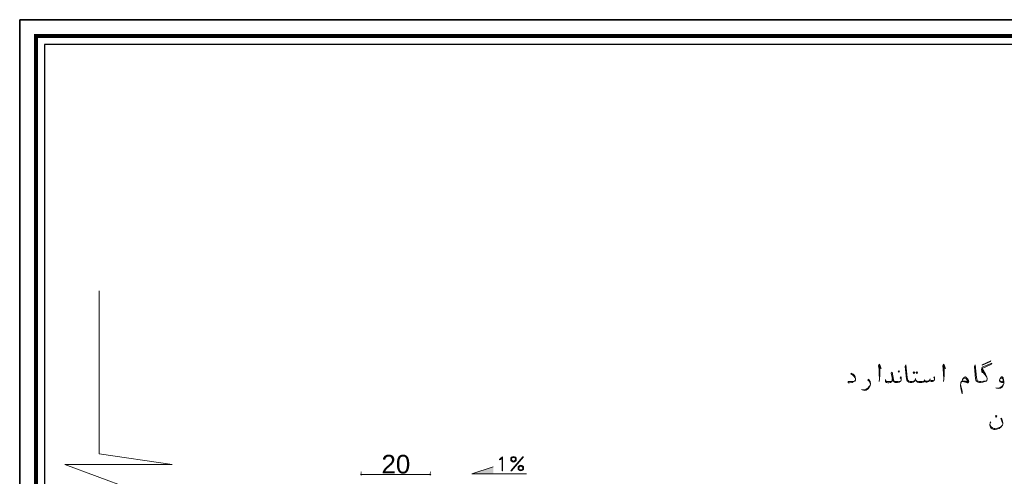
# Model space of a CAD drawing. Header units: metres. Extents: x -18 to 342, y 4 to 63.
# Tile 20 of 173: x -18 to 15, y 48 to 63. Entities that reach past the tile are written whole.
import ezdxf

# ---------------------------------------------------------------- set-up
doc = ezdxf.new("R2010")
doc.units = ezdxf.units.M
doc.header["$MEASUREMENT"] = 0
for name, color, linetype in [('PDF3_dim', 7, 'Continuous'), ('PDF3_furn', 7, 'Continuous'), ('PDF3_KADR', 7, 'Continuous'), ('PDF3_Text', 7, 'Continuous'), ('PDF3_textt', 7, 'Continuous')]:
    doc.layers.add(name, color=color, linetype=linetype)
doc.styles.add('PDF Arial', font='arial.ttf')

msp = doc.modelspace()

# ---------------------------------------------------------------- linework, layer by layer
at = {"layer": 'PDF3_dim', "lineweight": 20}
for points in [[(-6.459, 48.528), (-6.459, 48.509)], [(-4.167, 48.528), (-4.167, 48.509)], [(-6.421, 48.442), (-6.392, 48.442), (-4.235, 48.442), (-4.206, 48.442)]]:
    msp.add_lwpolyline(points, dxfattribs=at)
at = {"layer": 'PDF3_dim', "transparency": 33554559}
for points in [[(-6.479, 48.471), (-6.459, 48.442), (-6.488, 48.442)], [(-6.488, 48.442), (-6.479, 48.422), (-6.459, 48.442)], [(-6.459, 48.48), (-6.479, 48.471), (-6.459, 48.442)], [(-6.479, 48.422), (-6.459, 48.442), (-6.459, 48.413)], [(-6.459, 48.442), (-6.431, 48.471), (-6.459, 48.48)], [(-6.421, 48.442), (-6.459, 48.442), (-6.431, 48.471)], [(-6.459, 48.442), (-6.459, 48.413), (-6.431, 48.422)], [(-6.431, 48.422), (-6.421, 48.442), (-6.459, 48.442)], [(-4.196, 48.471), (-4.206, 48.442), (-4.167, 48.442)], [(-4.206, 48.442), (-4.167, 48.442), (-4.196, 48.422)], [(-4.167, 48.442), (-4.167, 48.48), (-4.196, 48.471)], [(-4.167, 48.442), (-4.196, 48.422), (-4.167, 48.413)], [(-4.148, 48.471), (-4.167, 48.442), (-4.167, 48.48)], [(-4.138, 48.442), (-4.148, 48.471), (-4.167, 48.442)], [(-4.167, 48.413), (-4.148, 48.422), (-4.167, 48.442)], [(-4.148, 48.422), (-4.167, 48.442), (-4.138, 48.442)]]:
    msp.add_solid(points, dxfattribs=at)
at = {"layer": 'PDF3_furn', "lineweight": 18}
msp.add_lwpolyline([(-15.118, 54.519), (-15.118, 49.126), (-12.7, 48.769), (-16.254, 48.769), (-14.116, 47.979), (-14.116, 40.284)], dxfattribs=at)
at = {"layer": 'PDF3_KADR', "lineweight": 25}
for points in [[(-17.747, 4.013), (66.343, 4.013), (66.343, 63.476), (-17.747, 63.476)], [(-17.747, 63.476), (66.343, 63.476), (66.343, 4.013), (-17.747, 4.013)], [(-16.929, 4.832), (65.399, 4.832), (65.399, 62.657), (-16.929, 62.657)]]:
    msp.add_lwpolyline(points, close=True, dxfattribs=at)
at = {"layer": 'PDF3_KADR', "lineweight": 0, "const_width": 0.135}
msp.add_lwpolyline([(-17.208, 62.937), (-17.208, 4.552), (65.669, 4.552), (65.669, 62.937)], close=True, dxfattribs=at)
at = {"layer": 'PDF3_textt', "lineweight": 20}
for points in [[(14.228, 51.553), (14.18, 51.533), (14.122, 51.524), (14.036, 51.514), (13.997, 51.514), (13.988, 51.514), (13.959, 51.524), (13.92, 51.543), (13.911, 51.562), (13.901, 51.591), (13.891, 51.649), (13.843, 52.073), (13.824, 52.015), (13.862, 51.61), (13.872, 51.562), (13.891, 51.533), (13.911, 51.514), (13.949, 51.495), (13.988, 51.485), (13.997, 51.485), (14.026, 51.485), (14.103, 51.495), (14.18, 51.514), (14.209, 51.524), (14.228, 51.553), (14.248, 51.601), (14.248, 51.62), (14.238, 51.659), (14.19, 51.755), (14.074, 51.947), (14.392, 52.092), (14.402, 52.121), (14.074, 51.986), (14.055, 51.919), (14.074, 51.803), (14.074, 51.947)], [(9.894, 51.601), (9.865, 51.649), (9.837, 51.697), (9.788, 51.736), (9.731, 51.774), (9.75, 51.793), (9.808, 51.755), (9.846, 51.726), (9.875, 51.668), (9.894, 51.601), (9.894, 51.581), (9.885, 51.562), (9.865, 51.533), (9.817, 51.504), (9.779, 51.485), (9.692, 51.476), (9.644, 51.476), (9.644, 51.514), (9.74, 51.514), (9.808, 51.514), (9.856, 51.533), (9.885, 51.562)], [(10.665, 52.015), (10.742, 51.947), (10.684, 52.092), (10.655, 52.034), (10.674, 51.928), (10.674, 51.784), (10.684, 51.591), (10.674, 51.514)], [(10.684, 51.591), (10.694, 51.726), (10.694, 51.947), (10.684, 52.053)], [(11.397, 51.562), (11.397, 51.581), (11.387, 51.62), (11.368, 51.639), (11.387, 51.678), (11.397, 51.649), (11.406, 51.61), (11.406, 51.591), (11.397, 51.562), (11.387, 51.533), (11.368, 51.514), (11.329, 51.495), (11.281, 51.485), (11.214, 51.485), (11.204, 51.485), (11.175, 51.495), (11.156, 51.514), (11.127, 51.562), (11.069, 51.793), (11.098, 51.822), (11.146, 51.581), (11.156, 51.543), (11.175, 51.524), (11.204, 51.514), (11.214, 51.514), (11.291, 51.514), (11.368, 51.524), (11.387, 51.533)], [(12.504, 51.61), (12.485, 51.649), (12.504, 51.668), (12.504, 51.62), (12.504, 51.61), (12.504, 51.572), (12.485, 51.553), (12.466, 51.533), (12.437, 51.514), (12.398, 51.514), (12.37, 51.524), (12.341, 51.543), (12.341, 51.562), (12.312, 51.514), (12.283, 51.504), (12.244, 51.495), (12.225, 51.495), (12.187, 51.504), (12.177, 51.514), (12.167, 51.543), (12.148, 51.514), (12.129, 51.495), (12.081, 51.485), (12.032, 51.485), (11.984, 51.485), (11.946, 51.495), (11.917, 51.514), (11.898, 51.533), (11.878, 51.572), (11.869, 51.62), (11.859, 51.572), (11.849, 51.533), (11.83, 51.514), (11.801, 51.495), (11.753, 51.485), (11.705, 51.485), (11.695, 51.485), (11.657, 51.495), (11.628, 51.514), (11.599, 51.533), (11.589, 51.562), (11.58, 51.61), (11.532, 52.015), (11.551, 52.073), (11.599, 51.649), (11.609, 51.591), (11.618, 51.562), (11.638, 51.543), (11.667, 51.524), (11.695, 51.514), (11.705, 51.514), (11.763, 51.514), (11.811, 51.524), (11.84, 51.543), (11.859, 51.562)], [(12.784, 52.015), (12.87, 51.947), (12.813, 52.092), (12.774, 52.034), (12.793, 51.928), (12.803, 51.784), (12.813, 51.591), (12.803, 51.514)], [(12.813, 51.591), (12.822, 51.726), (12.822, 51.947), (12.813, 52.053)], [(14.074, 51.89), (14.142, 51.803)], [(14.074, 51.851), (14.18, 51.736), (14.238, 51.659)], [(10.386, 51.447), (10.366, 51.485), (10.347, 51.524), (10.299, 51.562), (10.328, 51.591), (10.347, 51.562), (10.376, 51.514), (10.386, 51.456), (10.386, 51.437), (10.376, 51.389), (10.347, 51.331), (10.309, 51.273), (10.241, 51.235), (10.183, 51.225), (10.116, 51.244), (10.087, 51.254)], [(11.108, 51.62), (11.108, 51.562), (11.098, 51.524), (11.079, 51.504), (11.05, 51.485), (10.992, 51.476), (10.963, 51.476), (10.915, 51.485), (10.886, 51.504), (10.877, 51.533), (10.877, 51.553), (10.886, 51.581)], [(10.877, 51.553), (10.915, 51.514), (10.973, 51.514), (10.992, 51.514), (11.05, 51.514), (11.079, 51.524), (11.098, 51.533)], [(11.888, 51.562), (11.907, 51.543), (11.927, 51.524), (11.975, 51.514), (12.032, 51.514), (12.1, 51.514), (12.138, 51.524), (12.167, 51.543), (12.177, 51.562), (12.196, 51.533), (12.235, 51.524), (12.273, 51.524), (12.312, 51.543), (12.341, 51.562), (12.35, 51.572), (12.37, 51.562), (12.398, 51.553), (12.447, 51.553), (12.476, 51.562), (12.504, 51.572)], [(12.187, 51.572), (12.177, 51.562)], [(12.36, 51.601), (12.35, 51.572)], [(13.429, 51.581), (13.448, 51.601), (13.477, 51.62), (13.516, 51.63), (13.535, 51.63), (13.564, 51.591), (13.583, 51.562), (13.583, 51.533), (13.583, 51.524), (13.564, 51.514), (13.525, 51.524), (13.419, 51.533), (13.4, 51.514), (13.371, 51.485), (13.371, 51.456), (13.362, 51.408), (13.362, 51.37), (13.381, 51.244), (13.419, 51.119), (13.419, 51.11), (13.419, 51.129), (13.419, 51.187), (13.381, 51.331), (13.362, 51.408)], [(13.419, 51.533), (13.429, 51.581), (13.448, 51.62), (13.477, 51.639), (13.496, 51.659), (13.525, 51.668), (13.535, 51.668), (13.554, 51.649), (13.593, 51.61), (13.631, 51.553), (13.641, 51.524), (13.622, 51.495), (13.602, 51.476), (13.583, 51.476), (13.525, 51.495), (13.419, 51.514), (13.4, 51.504), (13.371, 51.485)], [(13.583, 51.601), (13.612, 51.533), (13.583, 51.495), (13.535, 51.514)], [(14.787, 51.495), (14.758, 51.485), (14.72, 51.485), (14.691, 51.495), (14.671, 51.504), (14.662, 51.514), (14.652, 51.543), (14.652, 51.562), (14.671, 51.62), (14.71, 51.659), (14.72, 51.668), (14.739, 51.668), (14.768, 51.639), (14.787, 51.572), (14.797, 51.514), (14.797, 51.456), (14.777, 51.399), (14.748, 51.341), (14.681, 51.293), (14.614, 51.283), (14.556, 51.293), (14.527, 51.312)], [(14.671, 51.61), (14.691, 51.62), (14.72, 51.63), (14.729, 51.63), (14.758, 51.601), (14.768, 51.562), (14.777, 51.533), (14.797, 51.456), (14.777, 51.408), (14.739, 51.36), (14.671, 51.321), (14.614, 51.302), (14.556, 51.293)], [(14.777, 51.524), (14.748, 51.514), (14.72, 51.514), (14.681, 51.524), (14.662, 51.543), (14.662, 51.562)], [(10.126, 51.244), (10.174, 51.244), (10.241, 51.264), (10.299, 51.293), (10.347, 51.35), (10.376, 51.389)], [(14.758, 50.127), (14.729, 50.204), (14.7, 50.291), (14.72, 50.31), (14.748, 50.204), (14.758, 50.127), (14.758, 50.118), (14.748, 50.069), (14.739, 50.06), (14.7, 50.012), (14.643, 49.963), (14.565, 49.944), (14.508, 49.935), (14.469, 49.935), (14.411, 49.954), (14.382, 49.973), (14.354, 50.012), (14.334, 50.069), (14.334, 50.089), (14.344, 50.146), (14.363, 50.185)], [(14.344, 50.089), (14.354, 50.06), (14.382, 50.021), (14.421, 49.983), (14.469, 49.963), (14.498, 49.963), (14.585, 49.973), (14.643, 49.992), (14.691, 50.021), (14.739, 50.06)], [(-0.989, 48.461), (-2.8, 48.461), (-2.087, 48.702)]]:
    msp.add_lwpolyline(points, dxfattribs=at)
for points in [[(14.074, 52.073), (14.363, 52.198), (14.354, 52.179), (14.074, 52.053)], [(11.32, 51.822), (11.349, 51.842), (11.32, 51.87), (11.301, 51.842)], [(11.821, 51.832), (11.849, 51.813), (11.821, 51.784), (11.801, 51.813)], [(11.917, 51.832), (11.946, 51.813), (11.917, 51.784), (11.898, 51.813)], [(14.546, 50.397), (14.565, 50.368), (14.546, 50.339), (14.517, 50.368)], [(-1.779, 48.567), (-1.798, 48.567), (-1.798, 48.991), (-1.846, 48.943), (-1.885, 48.923), (-1.885, 48.943), (-1.846, 48.971), (-1.779, 49.029)], [(-1.509, 48.567), (-1.49, 48.567), (-1.085, 49.029), (-1.114, 49.029)]]:
    msp.add_lwpolyline(points, close=True, dxfattribs=at)
for centre, radius in [((-1.417, 48.947), 0.0915), ((-1.417, 48.947), 0.0626), ((-1.177, 48.658), 0.0915), ((-1.177, 48.658), 0.0626)]:
    msp.add_circle(centre, radius, dxfattribs=at)
at = {"layer": 'PDF3_textt', "transparency": 33554559}
msp.add_solid([(-2.087, 48.702), (-2.8, 48.461), (-2.087, 48.461)], dxfattribs=at)

# ---------------------------------------------------------------- texts
at = {"layer": 'PDF3_Text', "insert": (-5.785, 48.47), "char_height": 0.6136, "attachment_point": 7, "style": 'PDF Arial'}
msp.add_mtext('20', dxfattribs=at)

doc.saveas('drawing.dxf')
